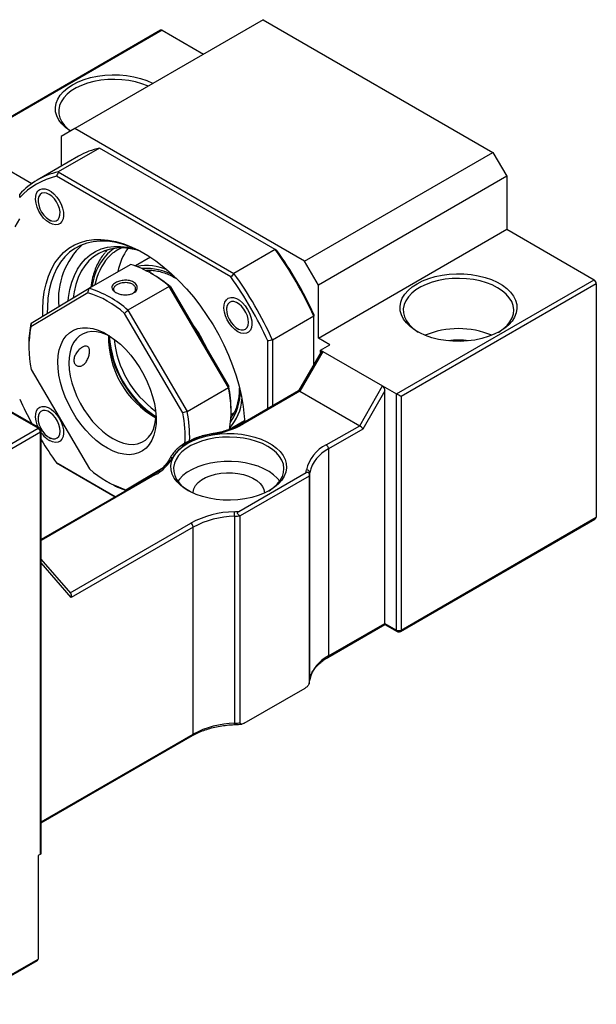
# Model space of a CAD drawing. Header units: millimetres. Extents: x 55 to 271, y 21 to 196.
# Tile 10 of 10: x 228 to 258, y 112 to 163. Entities that reach past the tile are written whole.
import ezdxf

# ---------------------------------------------------------------- set-up
doc = ezdxf.new("R2010")
doc.units = ezdxf.units.MM

msp = doc.modelspace()

# ---------------------------------------------------------------- linework, layer by layer
at = {"color": 7, "linetype": 'Continuous', "lineweight": 25}
for p, q in [((240.9503, 162.9284), (231.2865, 157.3496)), ((240.9503, 162.9284), (252.7354, 156.125)), ((235.6815, 162.3918), (225.5808, 156.5608)), ((235.7648, 162.3835), (225.6296, 156.5326)), ((235.7648, 162.3835), (237.8856, 161.1592)), ((231.2865, 157.3496), (230.5794, 156.9413)), ((243.0716, 150.5462), (231.2865, 157.3496)), ((230.5794, 156.9413), (230.5794, 155.4108)), ((226.3367, 156.1244), (229.0896, 154.5352)), ((232.5519, 156.3469), (230.4306, 155.1223)), ((241.5704, 151.1406), (232.5519, 156.3469)), ((243.0716, 150.5462), (252.7354, 156.125)), ((252.7354, 156.125), (253.4425, 154.9002)), ((231.4783, 155.9297), (229.357, 154.7051)), ((229.4009, 141.9749), (206.0663, 155.4456)), ((229.4842, 141.9831), (206.1497, 155.4539)), ((230.4306, 155.1223), (239.4491, 149.916)), ((239.2942, 149.7333), (230.3499, 154.8968)), ((253.4425, 154.9002), (243.7787, 149.3215)), ((253.4425, 154.9002), (253.4425, 152.1784)), ((229.3994, 153.7528), (229.3994, 153.6507)), ((229.965, 152.671), (230.0534, 152.6199)), ((243.7787, 146.5997), (253.4425, 152.1784)), ((253.4425, 152.1784), (257.9208, 149.5932)), ((232.8583, 151.0002), (232.9872, 151.1384)), ((241.5704, 151.1406), (239.4491, 149.916)), ((235.1633, 150.7441), (234.3922, 150.299)), ((243.7787, 149.3215), (243.0716, 150.5462)), ((232.0179, 149.1543), (234.1393, 150.3789)), ((234.9805, 150.0226), (235.0172, 150.0754)), ((235.239, 150.0757), (235.083, 149.9857)), ((235.2941, 149.865), (235.1762, 149.933)), ((247.7856, 143.7422), (257.9208, 149.5932)), ((229.0425, 147.369), (232.0179, 149.1543)), ((236.1345, 149.2493), (234.0132, 148.0247)), ((239.1681, 144.0622), (236.1345, 149.2493)), ((236.1934, 149.2276), (239.1799, 144.1209)), ((243.7787, 146.5997), (243.7787, 149.3215)), ((258.0387, 149.389), (248.0213, 143.6061)), ((258.0387, 149.389), (258.0387, 137.4131)), ((231.9611, 148.9286), (229.0318, 147.1709)), ((234.0132, 148.0247), (237.0467, 142.8376)), ((239.0661, 148.1723), (239.0661, 148.0703)), ((236.8228, 142.7602), (233.8364, 147.8669)), ((243.543, 147.7241), (241.4217, 146.4995)), ((243.543, 145.2437), (243.543, 147.7241)), ((239.6317, 147.0905), (239.7201, 147.0395)), ((241.186, 142.982), (241.186, 146.4566)), ((241.4217, 146.4995), (241.4217, 143.118)), ((244.368, 146.2595), (243.7787, 146.5997)), ((228.9295, 146.3269), (228.9295, 146.1908)), ((243.8966, 145.9874), (244.368, 146.2595)), ((243.8966, 145.9874), (244.0144, 145.9193)), ((243.8966, 145.8561), (243.8966, 145.9874)), ((243.9182, 145.8935), (242.7627, 143.8922)), ((244.0144, 145.9193), (242.8359, 143.8781)), ((244.0144, 145.9193), (247.0785, 144.1504)), ((229.05, 144.995), (232.0364, 139.8883)), ((237.0467, 142.8376), (239.1681, 144.0622)), ((245.9, 142.1092), (247.0785, 144.1504)), ((247.0785, 144.1504), (247.7856, 143.7422)), ((242.7669, 143.8946), (239.8187, 142.1926)), ((242.8359, 143.8781), (239.902, 142.1844)), ((242.8359, 143.8781), (245.9, 142.1092)), ((247.1964, 143.8899), (246.0667, 141.9332)), ((247.1964, 131.9704), (247.1964, 143.8899)), ((247.7856, 131.6302), (247.7856, 143.7422)), ((248.0213, 143.6061), (248.0213, 131.6302)), ((239.3004, 142.7891), (239.3004, 142.9252)), ((229.3994, 142.5901), (229.3994, 142.488)), ((239.3298, 142.5783), (239.292, 142.5783)), ((239.2993, 142.682), (239.4491, 142.7685)), ((225.3939, 139.6617), (229.4009, 141.9749)), ((239.2252, 141.9272), (239.9963, 142.3723)), ((244.1887, 141.1213), (245.9, 142.1092)), ((246.0667, 141.9332), (244.3065, 140.9171)), ((229.5187, 141.7708), (225.5118, 139.4576)), ((229.5187, 120.1324), (229.5187, 141.7708)), ((229.5675, 120.2005), (229.5675, 141.8388)), ((229.965, 141.5083), (230.0534, 141.4572)), ((244.3065, 140.9171), (244.3065, 130.3021)), ((230.3499, 140.199), (233.3576, 138.4627)), ((233.3576, 138.4627), (230.4306, 140.1524)), ((233.9117, 138.8267), (235.8206, 139.9721)), ((235.3156, 139.593), (229.5675, 136.2748)), ((239.6936, 137.7099), (243.1497, 139.7051)), ((243.3073, 139.5239), (239.7718, 137.4829)), ((243.3073, 139.5239), (243.3073, 128.9088)), ((243.3386, 129.0781), (243.3386, 139.6932)), ((232.9357, 139.2509), (233.0536, 139.1829)), ((233.9117, 138.8267), (233.9526, 138.8062)), ((239.4785, 137.4648), (239.4785, 126.8497)), ((239.7718, 126.8678), (239.7718, 137.4829)), ((248.0213, 131.6302), (258.0387, 137.4131)), ((237.3583, 136.906), (231.1056, 133.2964)), ((237.3583, 126.291), (237.3583, 136.906)), ((247.9868, 131.5539), (257.9696, 137.3169)), ((231.08, 133.5124), (229.5675, 135.2591)), ((244.272, 130.2258), (247.1964, 131.914)), ((244.3065, 130.3021), (247.1964, 131.9704)), ((247.1964, 131.9704), (247.7856, 131.6302)), ((247.1964, 131.914), (247.8202, 131.5539)), ((243.3026, 128.8791), (243.3378, 129.0646)), ((239.9761, 126.8497), (243.103, 128.6548)), ((229.5675, 121.7371), (237.3238, 126.2147)), ((229.5187, 120.1324), (229.4009, 120.0644)), ((229.4009, 120.0644), (229.4009, 114.7569)), ((225.4773, 112.4355), (229.3663, 114.6806)), ((225.5118, 112.5118), (229.4009, 114.7569))]:
    msp.add_line(p, q, dxfattribs=at)
at = {"color": 8, "linetype": 'Continuous', "lineweight": 25}
for p, q in [((228.2224, 152.3143), (228.4581, 152.7225)), ((239.3355, 142.5644), (239.2955, 142.5618)), ((235.3989, 139.5848), (229.5675, 136.2184)), ((231.0561, 133.54), (237.2405, 137.1101)), ((231.1056, 133.2964), (229.5675, 135.0726)), ((229.5675, 121.7935), (237.3583, 126.291))]:
    msp.add_line(p, q, dxfattribs=at)
at = {"color": 7, "linetype": 'Continuous', "lineweight": 25, "flags": 128}
for points in [[(231.0536, 157.2151), (231.0396, 157.2242), (230.8087, 157.3961), (230.6169, 157.5833), (230.4673, 157.7829), (230.3622, 157.9917), (230.3033, 158.2066), (230.2914, 158.4239), (230.3269, 158.6405), (230.4091, 158.8527), (230.5367, 159.0573), (230.7077, 159.2511), (230.9195, 159.431), (231.1686, 159.5942), (231.4512, 159.738), (231.7628, 159.8602), (232.0985, 159.959), (232.453, 160.0326), (232.8206, 160.0801), (233.1957, 160.1005), (233.5723, 160.0937), (233.9444, 160.0597), (234.3062, 159.999), (234.6519, 159.9126), (234.9762, 159.8019), (235.2739, 159.6686), (235.2896, 159.6606)], [(235.0432, 159.5183), (235.0208, 159.5284), (234.7197, 159.6456), (234.3952, 159.7395), (234.0525, 159.8088), (233.6973, 159.8521), (233.3354, 159.8689), (232.9727, 159.8588), (232.6153, 159.8221), (232.2689, 159.7592), (231.9393, 159.6713), (231.6319, 159.5598), (231.3517, 159.4265), (231.1034, 159.2736), (230.8909, 159.1037), (230.7178, 158.9194), (230.587, 158.7239), (230.5005, 158.5203), (230.4599, 158.3121), (230.4657, 158.1025), (230.5179, 157.8951), (230.6156, 157.6932), (230.7572, 157.5002), (230.9404, 157.3193), (231.0643, 157.2213)], [(229.9887, 152.5076), (229.8341, 152.6162), (229.6868, 152.7586), (229.5536, 152.928), (229.4408, 153.1166), (229.3535, 153.3156), (229.296, 153.5155), (229.2708, 153.7072), (229.2793, 153.8816), (229.3208, 154.0306), (229.3937, 154.1471), (229.4943, 154.2258), (229.6181, 154.263), (229.7591, 154.257), (229.911, 154.2079), (230.0664, 154.1182), (230.2182, 153.9919), (230.3593, 153.8351), (230.4831, 153.655), (230.5837, 153.4601), (230.6565, 153.2595), (230.6981, 153.0625), (230.7065, 152.8784), (230.6814, 152.7158), (230.6238, 152.5822), (230.5366, 152.484), (230.4237, 152.4257), (230.2905, 152.4101), (230.1432, 152.4378), (229.9887, 152.5076)], [(229.4329, 153.4098), (229.4943, 153.2338), (229.5831, 153.063), (229.694, 152.9074), (229.8207, 152.7759), (229.9558, 152.6764), (230.0914, 152.6145), (230.2197, 152.5938), (230.3332, 152.6156), (230.4253, 152.6786), (230.4907, 152.7791), (230.5255, 152.9112), (230.5277, 153.0674), (230.4973, 153.2385), (230.4359, 153.4145), (230.3472, 153.5853), (230.2362, 153.7409), (230.1095, 153.8724), (229.9745, 153.9719), (229.8388, 154.0338), (229.7105, 154.0545), (229.597, 154.0327), (229.5049, 153.9697), (229.4396, 153.8692), (229.4048, 153.7371), (229.4025, 153.5809), (229.4329, 153.4098)], [(229.6404, 147.7277), (229.6376, 148.0781), (229.6622, 148.5392), (229.7194, 148.9777), (229.8088, 149.3908), (229.93, 149.776), (230.0821, 150.1308), (230.2641, 150.4529), (230.475, 150.7403), (230.7134, 150.9912), (230.9777, 151.204), (231.2663, 151.3773), (231.5774, 151.5102), (231.9091, 151.6017), (232.2591, 151.6512), (232.6254, 151.6584), (233.0055, 151.6234), (233.3971, 151.5462), (233.7977, 151.4275), (234.2049, 151.2679), (234.6159, 151.0684), (235.0282, 150.8304), (235.4392, 150.5553), (235.8463, 150.2449), (236.2469, 149.9011), (236.6385, 149.5261), (237.0187, 149.1222), (237.3849, 148.6921), (237.735, 148.2384), (238.0666, 147.7641), (238.3777, 147.272), (238.6663, 146.7654), (238.9307, 146.2474), (239.169, 145.7213), (239.3799, 145.1904), (239.562, 144.6581), (239.714, 144.1278), (239.8352, 143.6028), (239.9247, 143.0863), (239.9819, 142.5818), (240, 142.2973)], [(234.8821, 150.919), (234.5321, 151.1025), (234.127, 151.2796), (233.7271, 151.4162), (233.3351, 151.5113), (232.9535, 151.5645), (232.5848, 151.5753), (232.2314, 151.5437), (231.8955, 151.4699), (231.5794, 151.3543), (231.2851, 151.1978), (231.0145, 151.0013), (230.7693, 150.7661), (230.5512, 150.4937), (230.3615, 150.1859), (230.2016, 149.8447), (230.0723, 149.4723), (229.9747, 149.0711), (229.9092, 148.6437), (229.8764, 148.1929), (229.8729, 147.8672)], [(230.9533, 148.5155), (230.9702, 148.6804), (231.0361, 149.0863), (231.1344, 149.4656), (231.2644, 149.8153), (231.4251, 150.1331), (231.6153, 150.4165), (231.8338, 150.6637), (232.0789, 150.8727), (232.3488, 151.0421), (232.6417, 151.1707), (232.9554, 151.2575), (233.2876, 151.3019), (233.6359, 151.3036), (233.9979, 151.2626), (234.3609, 151.182)], [(234.571, 151.0835), (234.5034, 151.1026), (234.1354, 151.183), (233.7786, 151.2209), (233.4357, 151.216), (233.1091, 151.1684), (232.8013, 151.0783), (232.5146, 150.9466), (232.251, 150.7741), (232.0126, 150.5621), (231.8011, 150.3123), (231.6181, 150.0263), (231.4649, 149.7065), (231.3427, 149.355), (231.2523, 148.9746), (231.2053, 148.6667)], [(253.0889, 146.9398), (252.8063, 146.796), (252.4947, 146.6738), (252.1591, 146.575), (251.8046, 146.5013), (251.4369, 146.4539), (251.0619, 146.4334), (250.6853, 146.4403), (250.3132, 146.4743), (249.9514, 146.535), (249.6057, 146.6213), (249.2814, 146.732), (248.9837, 146.8653), (248.7173, 147.0191), (248.4864, 147.191), (248.2946, 147.3782), (248.145, 147.5778), (248.0399, 147.7866), (247.9809, 148.0015), (247.9691, 148.2188), (248.0046, 148.4354), (248.0867, 148.6476), (248.2144, 148.8522), (248.3854, 149.046), (248.5972, 149.2259), (248.8463, 149.3891), (249.1289, 149.5329), (249.4405, 149.6551), (249.7762, 149.7539), (250.1306, 149.8275), (250.4983, 149.875), (250.8734, 149.8954), (251.2499, 149.8886), (251.6221, 149.8546), (251.9838, 149.7939), (252.3296, 149.7075), (252.6539, 149.5968), (252.9516, 149.4635), (253.218, 149.3097), (253.4489, 149.1379), (253.6406, 148.9507), (253.7903, 148.7511), (253.8954, 148.5422), (253.9543, 148.3274), (253.9661, 148.11), (253.9307, 147.8935), (253.8485, 147.6813), (253.7209, 147.4766), (253.5498, 147.2828), (253.3381, 147.103), (253.0889, 146.9398)], [(252.9711, 149.1849), (252.6984, 149.3233), (252.3974, 149.4405), (252.0728, 149.5344), (251.7301, 149.6037), (251.3749, 149.647), (251.013, 149.6638), (250.6504, 149.6537), (250.293, 149.6169), (249.9466, 149.5541), (249.617, 149.4662), (249.3096, 149.3547), (249.0294, 149.2214), (248.781, 149.0685), (248.5686, 148.8986), (248.3955, 148.7143), (248.2647, 148.5188), (248.1782, 148.3152), (248.1376, 148.107), (248.1434, 147.8974), (248.1956, 147.69), (248.2933, 147.4881), (248.4349, 147.2951), (248.6181, 147.1142), (248.8399, 146.9482), (248.9066, 146.906)], [(253.0287, 146.906), (253.0343, 146.9094), (253.2652, 147.0712), (253.4583, 147.2487), (253.6106, 147.4389), (253.7195, 147.6389), (253.7831, 147.8452), (253.8006, 148.0546), (253.7715, 148.2635), (253.6964, 148.4685), (253.5765, 148.6664), (253.4138, 148.8537), (253.2108, 149.0275), (252.9711, 149.1849)], [(239.6554, 146.9272), (239.5008, 147.0358), (239.3535, 147.1781), (239.2203, 147.3476), (239.1074, 147.5362), (239.0202, 147.7351), (238.9627, 147.9351), (238.9375, 148.1268), (238.9459, 148.3012), (238.9875, 148.4501), (239.0603, 148.5667), (239.161, 148.6454), (239.2847, 148.6826), (239.4258, 148.6765), (239.5776, 148.6275), (239.7331, 148.5377), (239.8849, 148.4115), (240.026, 148.2547), (240.1497, 148.0746), (240.2504, 147.8797), (240.3232, 147.679), (240.3648, 147.4821), (240.3732, 147.298), (240.348, 147.1353), (240.2905, 147.0018), (240.2033, 146.9036), (240.0904, 146.8453), (239.9572, 146.8296), (239.8099, 146.8574), (239.6554, 146.9272)], [(239.44, 148.469), (239.3182, 148.4684), (239.2146, 148.4257), (239.1353, 148.3434), (239.0848, 148.2262), (239.0662, 148.081), (239.0804, 147.9162), (239.1266, 147.7414), (239.2022, 147.5666), (239.3028, 147.4022), (239.4225, 147.2577), (239.5543, 147.1413), (239.6907, 147.06), (239.8236, 147.0184), (239.9454, 147.019), (240.0489, 147.0617), (240.1283, 147.144), (240.1787, 147.2612), (240.1974, 147.4064), (240.1832, 147.5712), (240.1369, 147.7461), (240.0613, 147.9208), (239.9608, 148.0852), (239.8411, 148.2297), (239.7092, 148.3461), (239.5729, 148.4274), (239.44, 148.469)], [(232.9608, 140.9514), (232.6731, 141.1332), (232.3889, 141.3508), (232.1119, 141.6013), (231.8456, 141.8815), (231.5935, 142.1878), (231.3589, 142.5161), (231.1449, 142.8621), (230.9542, 143.2213), (230.7894, 143.5891), (230.6525, 143.9607), (230.5455, 144.3312), (230.4696, 144.6958), (230.4258, 145.0497), (230.4148, 145.3883), (230.4367, 145.7073), (230.4912, 146.0024), (230.5775, 146.2697), (230.6946, 146.5059), (230.8409, 146.7079), (231.0145, 146.8729), (231.2132, 146.9989), (231.4343, 147.0842), (231.6751, 147.1277), (231.9322, 147.1288), (232.2025, 147.0876), (232.4823, 147.0045), (232.7681, 146.8806), (233.056, 146.7176), (233.3424, 146.5176), (233.6235, 146.2831), (233.8956, 146.0173), (234.1553, 145.7236), (234.399, 145.4058), (234.6237, 145.0681), (234.8264, 144.7149), (235.0044, 144.3508), (235.1555, 143.9805), (235.2776, 143.6089), (235.3692, 143.2407), (235.4292, 142.8809), (235.4566, 142.5341), (235.4511, 142.2047), (235.4129, 141.8972), (235.3424, 141.6155), (235.2405, 141.3633), (235.1086, 141.1439), (234.9484, 140.9601), (234.7619, 140.8144), (234.5517, 140.7085), (234.3203, 140.644), (234.071, 140.6217), (233.8068, 140.6418), (233.5313, 140.704), (233.2481, 140.8077), (232.9608, 140.9514)], [(233.0824, 146.7008), (232.9279, 146.7728), (232.6624, 146.8669), (232.405, 146.9197), (232.1595, 146.9305), (231.9295, 146.8992), (231.7183, 146.8262), (231.5289, 146.7126), (231.3642, 146.56), (231.2266, 146.3707), (231.118, 146.1474), (231.0401, 145.8934), (230.9939, 145.6124), (230.9802, 145.3085)], [(230.9802, 145.3085), (230.9991, 144.9861), (231.0504, 144.6499), (231.1334, 144.3048), (231.2467, 143.9559), (231.3888, 143.6082), (231.5576, 143.2669), (231.7507, 142.9368), (231.9651, 142.6228), (232.1979, 142.3295), (232.4455, 142.0612), (232.7044, 141.8217), (232.9708, 141.6146), (233.2409, 141.4428), (233.5106, 141.309), (233.7761, 141.215), (234.0335, 141.1622), (234.2789, 141.1513), (234.509, 141.1827), (234.7202, 141.2556), (234.9096, 141.3693), (235.0743, 141.5218), (235.2119, 141.7111), (235.3205, 141.9344), (235.3984, 142.1884), (235.4446, 142.4694), (235.4542, 142.5923)], [(229.4041, 142.0294), (229.3535, 142.1529), (229.296, 142.3528), (229.2708, 142.5445), (229.2793, 142.7189), (229.3208, 142.8678), (229.3937, 142.9844), (229.4943, 143.0631), (229.6181, 143.1003), (229.7591, 143.0943), (229.911, 143.0452), (230.0664, 142.9555), (230.2182, 142.8292), (230.3593, 142.6724), (230.4831, 142.4923), (230.5837, 142.2974), (230.6565, 142.0968), (230.6981, 141.8998), (230.7065, 141.7157), (230.6814, 141.5531), (230.6238, 141.4195), (230.5366, 141.3213), (230.4237, 141.263), (230.2905, 141.2474), (230.1432, 141.2751), (229.9887, 141.3449), (229.9887, 141.3449)], [(230.1569, 141.4362), (230.2787, 141.4367), (230.3823, 141.4794), (230.4616, 141.5617), (230.512, 141.6789), (230.5307, 141.8241), (230.5165, 141.9889), (230.4703, 142.1638), (230.3947, 142.3385), (230.2941, 142.5029), (230.1744, 142.6475), (230.0426, 142.7638), (229.9062, 142.8451), (229.7733, 142.8867), (229.6515, 142.8861), (229.5479, 142.8435), (229.4686, 142.7611), (229.4182, 142.644), (229.3995, 142.4988), (229.4137, 142.3339), (229.4599, 142.1591), (229.5356, 141.9844), (229.6361, 141.82), (229.7558, 141.6754), (229.8877, 141.5591), (230.024, 141.4778), (230.1569, 141.4362)], [(241.2803, 138.7891), (241.0008, 138.6469), (240.6927, 138.526), (240.3607, 138.4284), (240.0102, 138.3555), (239.6466, 138.3086), (239.2757, 138.2884), (238.9033, 138.2951), (238.5354, 138.3288), (238.1776, 138.3888), (237.8357, 138.4742), (237.515, 138.5837), (237.2206, 138.7155), (236.9572, 138.8676), (236.7288, 139.0375), (236.5392, 139.2226), (236.3912, 139.42), (236.2873, 139.6265), (236.229, 139.839), (236.2173, 140.0539), (236.2524, 140.268), (236.3336, 140.4779), (236.4598, 140.6803), (236.629, 140.8719), (236.8384, 141.0498), (237.0848, 141.2111), (237.3642, 141.3534), (237.6724, 141.4743), (238.0043, 141.5719), (238.3548, 141.6448), (238.7184, 141.6917), (239.0893, 141.7119), (239.4617, 141.7052), (239.8297, 141.6715), (240.1874, 141.6115), (240.5293, 141.5261), (240.85, 141.4166), (241.1444, 141.2848), (241.4078, 141.1327), (241.6362, 140.9628), (241.8258, 140.7776), (241.9738, 140.5803), (242.0777, 140.3737), (242.136, 140.1613), (242.1477, 139.9463), (242.1127, 139.7322), (242.0314, 139.5223), (241.9052, 139.32), (241.736, 139.1283), (241.5266, 138.9505), (241.2803, 138.7891)], [(241.186, 141.0478), (240.9133, 141.1862), (240.6123, 141.3034), (240.2877, 141.3973), (239.945, 141.4666), (239.5898, 141.5099), (239.2279, 141.5267), (238.8653, 141.5166), (238.5078, 141.4799), (238.1615, 141.417), (237.8319, 141.3291), (237.5245, 141.2176), (237.2443, 141.0843), (236.9959, 140.9314), (236.7835, 140.7615), (236.6104, 140.5772), (236.4796, 140.3817), (236.3931, 140.1782), (236.3525, 139.9699), (236.3583, 139.7603), (236.4105, 139.5529), (236.5082, 139.351), (236.6498, 139.1581), (236.833, 138.9771), (237.0548, 138.8112), (237.1327, 138.7621)], [(241.2324, 138.7621), (241.2492, 138.7724), (241.4801, 138.9341), (241.6732, 139.1116), (241.8255, 139.3018), (241.9343, 139.5018), (241.998, 139.7081), (242.0155, 139.9175), (241.9864, 140.1264), (241.9113, 140.3315), (241.7914, 140.5293), (241.6286, 140.7166), (241.4257, 140.8904), (241.186, 141.0478)], [(241.8001, 139.2652), (241.6732, 139.4189), (241.4801, 139.5964), (241.2492, 139.7581), (240.9843, 139.9015), (240.6899, 140.0242), (240.3708, 140.1241), (240.0321, 140.1996), (239.6795, 140.2495), (239.3187, 140.273), (238.9557, 140.2696), (238.5964, 140.2395), (238.2467, 140.1831), (237.9124, 140.1013), (237.599, 139.9956), (237.3115, 139.8675), (237.0548, 139.7193), (236.833, 139.5534), (236.6498, 139.3724), (236.5649, 139.2652)], [(237.3493, 138.6536), (237.3525, 138.7031), (237.394, 138.8718), (237.4818, 139.0344), (237.6136, 139.1868), (237.786, 139.325), (237.9947, 139.4454), (238.2341, 139.545), (238.498, 139.6211), (238.7797, 139.6717), (239.0718, 139.6957), (239.3668, 139.6922), (239.657, 139.6615), (239.9349, 139.6044), (240.1934, 139.5222), (240.4256, 139.4171), (240.6257, 139.2919), (240.7884, 139.1499), (240.9094, 138.9945), (240.9858, 138.83), (241.0155, 138.6605), (241.0157, 138.6536)], [(247.1964, 131.914), (247.1964, 131.914), (247.1964, 131.9177), (247.1964, 131.9287), (247.1964, 131.9464), (247.1964, 131.9704)]]:
    msp.add_lwpolyline(points, dxfattribs=at)
at = {"color": 8, "linetype": 'Continuous', "lineweight": 25, "flags": 128}
for points in [[(234.977, 150.0425), (234.9868, 150.0574), (235.0087, 150.0894)], [(238.3457, 141.6961), (238.3473, 141.6962), (238.3551, 141.6927), (238.3635, 141.6831), (238.3723, 141.6676)]]:
    msp.add_lwpolyline(points, dxfattribs=at)
at = {"color": 7, "linetype": 'Continuous', "lineweight": 25}
for centre, radius, start, end in [((235.716, 162.3154), 0.0838, 54.38197, 114.30731), ((233.3856, 152.6117), 3.8271, 102.58114, 119.89114), ((231.2523, 151.422), 3.7905, 102.51957, 137.49118), ((231.1877, 151.2616), 3.7304, 102.9791, 137.03165), ((234.2868, 148.583), 3.842, 133.06199, 185.41042), ((234.4881, 149.3544), 2.0324, 113.11738, 137.44974), ((236.5097, 149.4494), 3.0616, 145.07383, 169.45463), ((225.9979, 139.8721), 19.2219, 24.10992, 35.89008), ((226.2755, 140.0324), 18.9412, 24.26781, 35.73219), ((235.2201, 148.8024), 2.9463, 139.16748, 169.69587), ((232.5469, 145.2392), 5.3808, 48.18296, 72.78626), ((234.9744, 147.857), 2.4679, 64.38852, 101.88614), ((232.1489, 144.4741), 6.2413, 49.60721, 59.73933), ((223.9185, 138.6717), 18.9412, 24.26781, 35.73219), ((223.8766, 138.6475), 19.2219, 24.10992, 35.89008), ((257.7828, 149.3774), 0.2561, 2.60547, 57.3946), ((230.4256, 144.0145), 5.3808, 48.18296, 72.78626), ((230.3777, 143.9446), 5.2294, 48.59475, 72.37447), ((233.5066, 146.3576), 4.5773, 167.23523, 180.38538), ((234.3122, 146.1269), 5.3826, 168.81574, 192.13869), ((231.4958, 143.0458), 7.2281, 23.42118, 37.21826), ((231.1528, 142.8479), 7.5937, 25.96132, 34.67811), ((250.9676, 142.5894), 4.4952, 67.5536, 112.44639), ((238.5494, 147.118), 5.557, 184.72979, 235.26483), ((237.718, 146.6374), 4.7021, 178.72654, 241.14989), ((238.4284, 147.0481), 5.3833, 183.55524, 236.43939), ((238.4985, 147.0886), 5.2267, 185.91643, 234.0782), ((250.9676, 143.3904), 3.1109, 80.46439, 99.53564), ((233.6484, 142.8472), 5.6518, 350.45426, 12.41377), ((233.0633, 142.9006), 6.2371, 0.22567, 11.28291), ((245.6124, 151.2051), 18.8152, 204.25536, 208.54638), ((237.4483, 143.6326), 2.4199, 317.72213, 355.99244), ((230.9953, 141.5752), 5.9469, 356.28123, 11.49446), ((230.9395, 141.5635), 6.2387, 357.76514, 11.78377), ((229.2628, 141.7591), 0.2561, 2.60578, 57.39422), ((229.4009, 141.8388), 0.1667, 0, 60.00269), ((237.7101, 146.1506), 4.5316, 278.40307, 298.92672), ((230.7149, 142.5303), 1.3902, 214.37429, 238.50574), ((238.566, 138.9322), 2.7423, 94.04965, 145.94497), ((245.6207, 151.1903), 18.8151, 211.43757, 215.7447), ((244.9812, 139.4502), 1.8495, 115.37174, 167.95596), ((245.0613, 139.3256), 1.7614, 115.37167, 167.95601), ((244.0507, 140.9055), 0.2561, 2.60567, 57.3944), ((234.3889, 141.5037), 2.1685, 297.75953, 331.46567), ((235.4951, 143.8107), 5.2294, 228.59475, 252.37447), ((241.8102, 140.0045), 1.3726, 347.40102, 352.95365), ((243.1786, 139.6752), 0.161, 6.41871, 92.2083), ((241.913, 139.8696), 1.4365, 346.07328, 352.94404), ((235.4184, 143.2329), 4.6899, 239.71894, 251.3877), ((239.5754, 132.7671), 4.9309, 91.26364, 118.26393), ((239.5821, 132.7698), 4.6961, 91.26358, 118.264), ((239.185, 144.5525), 6.8615, 272.35297, 274.2514), ((237.2068, 137.4652), 2.2717, 359.98937, 5.85244), ((239.1859, 144.5911), 7.1324, 272.35142, 274.71173), ((237.1024, 136.8944), 0.2561, 2.60567, 57.3944), ((247.9035, 131.8577), 0.2562, 242.60982, 297.39018), ((247.9035, 131.6982), 0.1667, 240.00269, 299.99731), ((245.0613, 128.7106), 1.7614, 115.37167, 167.95601), ((241.913, 129.2546), 1.4365, 346.07328, 352.94404), ((239.5821, 122.1548), 4.6961, 91.26358, 118.264), ((239.1859, 133.9761), 7.1324, 272.35142, 274.71173), ((229.4841, 120.2088), 0.0838, 294.37371, 354.30704), ((229.3164, 114.7491), 0.0848, 306.06059, 5.25185)]:
    msp.add_arc(centre, radius, start, end, dxfattribs=at)
at = {"color": 8, "linetype": 'Continuous', "lineweight": 25}
for centre, radius, start, end in [((234.9689, 148.9423), 2.812, 126.56589, 173.84309), ((234.9797, 147.4752), 2.6971, 58.89122, 95.23285), ((237.0666, 143.8502), 2.7042, 324.81093, 1.05425), ((229.4497, 141.9067), 0.0838, 65.6913, 125.6185), ((239.8532, 142.1162), 0.0839, 54.388, 114.24652), ((229.4841, 141.8471), 0.0838, 294.37371, 354.30704), ((236.2619, 140.3345), 0.1371, 76.46401, 149.0273), ((235.3501, 139.5166), 0.0838, 54.3827, 114.30687), ((247.8673, 131.6212), 0.0822, 173.70242, 234.98653), ((247.9397, 131.6212), 0.0822, 305.01489, 6.29755), ((244.2229, 130.2939), 0.084, 306.1379, 5.58209), ((239.2431, 126.8308), 0.2362, 347.37072, 4.59463), ((237.2715, 126.2843), 0.0871, 306.91143, 4.401)]:
    msp.add_arc(centre, radius, start, end, dxfattribs=at)
at = {"color": 7, "linetype": 'Continuous', "lineweight": 25}
for centre, major_axis, ratio, start_param, end_param in [((244.0144, 145.7269), (-0.0542, 0.2022), 0.5176381, 5.8056036, 6.7608819), ((247.0785, 143.958), (-0.0542, 0.2022), 0.5176381, 4.2348073, 5.8056036), ((242.8847, 143.7702), (-0.1216, 0.1216), 0.3178882, 5.4128877, 6.1982046), ((247.9035, 143.6742), (0.1667, -0.0962), 0.0000704, 0.7854388, 2.3562351), ((245.9488, 142.0013), (-0.1216, 0.1216), 0.3178882, 3.8420914, 5.4128877), ((257.803, 137.4131), (0.2357, 0), 0.5773815, 5.4977059, 6.2831853), ((230.9877, 133.3644), (0.031, 0.1841), 0.7061246, 4.4550473, 5.7552101)]:
    msp.add_ellipse(centre, major_axis=major_axis, ratio=ratio, start_param=start_param, end_param=end_param, dxfattribs=at)
for points in [[(230.4306, 155.1223), (230.4036, 155.0471), (230.3767, 154.972), (230.3499, 154.8968)], [(228.4581, 153.8043), (228.4581, 153.864), (228.4581, 153.9236), (228.4581, 153.9832)], [(241.6512, 151.094), (241.6243, 151.1095), (241.5974, 151.1251), (241.5704, 151.1406)], [(239.4491, 149.916), (239.3975, 149.8551), (239.3458, 149.7942), (239.2942, 149.7333)], [(231.9611, 148.9286), (231.9801, 149.0038), (231.9991, 149.0791), (232.0179, 149.1543)], [(236.1934, 149.2276), (236.1737, 149.235), (236.1541, 149.2422), (236.1345, 149.2493)], [(234.0132, 148.0247), (233.9542, 147.9722), (233.8952, 147.9196), (233.8364, 147.8669)], [(243.543, 147.8173), (243.543, 147.7863), (243.543, 147.7552), (243.543, 147.7241)], [(229.0425, 147.369), (229.0389, 147.3029), (229.0353, 147.2369), (229.0318, 147.1709)], [(241.4217, 146.4995), (241.3431, 146.4852), (241.2645, 146.4709), (241.186, 146.4566)], [(239.1681, 144.0622), (239.1721, 144.0816), (239.176, 144.1012), (239.1799, 144.1209)], [(237.0467, 142.8376), (236.9721, 142.8117), (236.8975, 142.7859), (236.8228, 142.7602)], [(230.4306, 140.1524), (230.4036, 140.168), (230.3767, 140.1835), (230.3499, 140.199)]]:
    msp.add_open_spline(points, degree=3, dxfattribs=at)
for points, knots in [([(232.8332, 150.973), (232.8001, 150.936), (232.6973, 150.8214), (232.552, 150.5951), (232.3977, 150.2974), (232.2714, 149.9701), (232.1763, 149.6147), (232.1226, 149.3584), (232.1091, 149.2159), (232.1081, 149.2064)], [0, 0, 0, 0, 0.08484001, 0.2634987, 0.44311296, 0.62366864, 0.80500636, 0.98690467, 1, 1, 1, 1]), ([(234.9046, 150.0638), (234.9298, 150.068), (235.0369, 150.086), (235.2424, 150.0804), (235.518, 150.0459), (235.8044, 149.9727), (236.0979, 149.8625), (236.3399, 149.7503), (236.4834, 149.6633), (236.5268, 149.637)], [0, 0, 0, 0, 0.054677, 0.231384, 0.4062693, 0.579859, 0.7526905, 0.9251662, 1, 1, 1, 1]), ([(233.3819, 148.9438), (233.3208, 148.9784), (233.22, 149.0564), (233.1777, 149.1775), (233.1992, 149.2815), (233.2642, 149.367), (233.3606, 149.4359), (233.4706, 149.4897), (233.5841, 149.5276), (233.7068, 149.5545), (233.8342, 149.5677), (233.962, 149.5666), (234.0854, 149.55), (234.2002, 149.5191), (234.3116, 149.4683), (234.4098, 149.3959), (234.4772, 149.299), (234.498, 149.1934), (234.4798, 149.0874), (234.4148, 148.9901), (234.3184, 148.9177), (234.2083, 148.8666), (234.0946, 148.8357), (233.9716, 148.8189), (233.8015, 148.8174), (233.5858, 148.849), (233.443, 148.9092), (233.3819, 148.9438)], [0, 0, 0, 0, 0.0628049, 0.1253359, 0.1674944, 0.2079691, 0.2498619, 0.2806357, 0.3119092, 0.3431593, 0.374202, 0.4053245, 0.4369927, 0.4687268, 0.5001083, 0.5425606, 0.5834621, 0.6258024, 0.6680045, 0.7084756, 0.750318, 0.7811181, 0.8124203, 0.8436901, 0.8747625, 0.9372925, 1, 1, 1, 1]), ([(234.2459, 148.8806), (234.2853, 148.9092), (234.3501, 148.9559), (234.3966, 149.0418), (234.412, 149.1211), (234.397, 149.2005), (234.3479, 149.2863), (234.249, 149.3705), (234.108, 149.4224), (233.9673, 149.4439), (233.8399, 149.4451), (233.7125, 149.4292), (233.5722, 149.3944), (233.4316, 149.333), (233.3326, 149.2561), (233.2834, 149.1815), (233.2681, 149.115), (233.2839, 149.0491), (233.3219, 148.9858), (233.3727, 148.9511), (233.3986, 148.9333)], [0, 0, 0, 0, 0.07144218, 0.11716343, 0.16829898, 0.21931003, 0.26496811, 0.33995788, 0.41522767, 0.46098643, 0.51207138, 0.56316666, 0.60885334, 0.68373389, 0.75865273, 0.80438322, 0.85553926, 0.90656588, 0.95225505, 1, 1, 1, 1]), ([(231.2394, 145.4582), (231.2392, 145.489), (231.242, 145.5205), (231.2535, 145.5848), (231.2624, 145.6181), (231.2854, 145.6841), (231.2994, 145.7168), (231.3324, 145.7816), (231.3515, 145.8139), (231.4133, 145.906), (231.4624, 145.9637), (231.5651, 146.0619), (231.6198, 146.1036), (231.6984, 146.149), (231.7245, 146.1616), (231.7742, 146.1804), (231.798, 146.1868), (231.8661, 146.1967), (231.9058, 146.1907), (231.9551, 146.1622), (231.9695, 146.1496), (231.9946, 146.1185), (232.0054, 146.0997), (232.0226, 146.057), (232.0292, 146.0332), (232.0382, 145.9804), (232.0406, 145.9514), (232.0414, 145.8603), (232.0333, 145.7918), (232.0009, 145.653), (231.9763, 145.5815), (231.9285, 145.4812), (231.9105, 145.4483), (231.8717, 145.3871), (231.8509, 145.3584), (231.7834, 145.2783), (231.7334, 145.2349), (231.654, 145.189), (231.6274, 145.1772), (231.5742, 145.1604), (231.5472, 145.1554), (231.4952, 145.1526), (231.4701, 145.1547), (231.4218, 145.1658), (231.3988, 145.1748), (231.3358, 145.211), (231.3008, 145.2481), (231.2531, 145.3405), (231.24, 145.3966), (231.2394, 145.4582)], [0, 0, 0, 0, 0.03125, 0.03125, 0.0625, 0.0625, 0.09375, 0.09375, 0.125, 0.125, 0.1875, 0.1875, 0.25, 0.25, 0.28125, 0.28125, 0.3125, 0.3125, 0.375, 0.375, 0.40625, 0.40625, 0.4375, 0.4375, 0.46875, 0.46875, 0.5, 0.5, 0.5625, 0.5625, 0.625, 0.625, 0.65625, 0.65625, 0.6875, 0.6875, 0.75, 0.75, 0.78125, 0.78125, 0.8125, 0.8125, 0.84375, 0.84375, 0.875, 0.875, 0.9375, 0.9375, 1, 1, 1, 1]), ([(239.7217, 144.0552), (239.7193, 143.9519), (239.7141, 143.7353), (239.6717, 143.4303), (239.6037, 143.138), (239.508, 142.8739), (239.4046, 142.6615), (239.3239, 142.5514), (239.292, 142.5079)], [0, 0, 0, 0, 0.1633256, 0.3427769, 0.5222293, 0.7018959, 0.88215, 1, 1, 1, 1]), ([(239.8187, 142.1926), (239.7731, 142.1672), (239.6405, 142.0933), (239.3991, 141.9829), (239.0889, 141.8691), (238.763, 141.7771), (238.5113, 141.7237), (238.3723, 141.7005), (238.3457, 141.6961)], [0, 0, 0, 0, 0.1112173, 0.3237769, 0.5366306, 0.7497421, 0.9520065, 1, 1, 1, 1]), ([(238.3457, 141.6961), (238.2846, 141.6855), (238.1077, 141.6548), (237.8246, 141.5861), (237.5055, 141.4833), (237.2078, 141.3587), (236.9352, 141.2139), (236.6914, 141.0503), (236.48, 140.8696), (236.3048, 140.6738), (236.2001, 140.5157), (236.154, 140.4242), (236.1441, 140.4046)], [0, 0, 0, 0, 0.0597569, 0.1729904, 0.2864162, 0.4000451, 0.5138998, 0.6279611, 0.7421056, 0.856, 0.9691599, 1, 1, 1, 1]), ([(236.1441, 140.4046), (236.1272, 140.3719), (236.0769, 140.2749), (235.964, 140.1166), (235.7932, 139.9349), (235.5906, 139.7674), (235.4238, 139.6562), (235.3295, 139.6012), (235.3156, 139.593)], [0, 0, 0, 0, 0.1110248, 0.3300796, 0.5469778, 0.7622083, 0.964932, 1, 1, 1, 1]), ([(243.1497, 139.7051), (243.1702, 139.7169), (243.1927, 139.7259), (243.2298, 139.7249), (243.2428, 139.7218), (243.2664, 139.708), (243.2767, 139.6975), (243.3003, 139.661), (243.3068, 139.6322), (243.3121, 139.5774), (243.3108, 139.5502), (243.3073, 139.5239)], [0, 0, 0, 0, 0.25, 0.25, 0.375, 0.375, 0.5, 0.5, 0.75, 0.75, 1, 1, 1, 1]), ([(239.7718, 137.4829), (239.7473, 137.493), (239.7235, 137.5052), (239.6785, 137.5372), (239.6567, 137.5573), (239.6368, 137.5959), (239.6328, 137.6103), (239.6326, 137.6375), (239.6363, 137.6502), (239.654, 137.6831), (239.6731, 137.6981), (239.6936, 137.7099)], [0, 0, 0, 0, 0.25, 0.25, 0.5, 0.5, 0.625, 0.625, 0.75, 0.75, 1, 1, 1, 1]), ([(243.3378, 129.0646), (243.3429, 129.0975), (243.3582, 129.1977), (243.4137, 129.364), (243.5191, 129.5604), (243.6634, 129.7495), (243.8443, 129.9285), (244.047, 130.0886), (244.2012, 130.1826), (244.272, 130.2258)], [0, 0, 0, 0, 0.07950503, 0.24173084, 0.40174873, 0.55899297, 0.71434074, 0.8686952, 1, 1, 1, 1]), ([(243.3073, 128.9088), (243.3073, 128.8964), (243.3047, 128.8824), (243.2956, 128.8544), (243.2892, 128.8405), (243.2669, 128.8004), (243.2482, 128.7763), (243.189, 128.712), (243.1456, 128.6794), (243.103, 128.6548)], [0, 0, 0, 0, 0.125, 0.125, 0.25, 0.25, 0.5, 0.5, 1, 1, 1, 1]), ([(237.3238, 126.2147), (237.3693, 126.2401), (237.5019, 126.314), (237.7434, 126.4244), (238.0536, 126.5381), (238.3851, 126.632), (238.7335, 126.7044), (239.0974, 126.7566), (239.347, 126.7716), (239.4735, 126.7792)], [0, 0, 0, 0, 0.0796557, 0.23189444, 0.38434483, 0.53697887, 0.68979467, 0.84276435, 1, 1, 1, 1]), ([(239.4735, 126.7792), (239.5463, 126.7825), (239.6752, 126.7885), (239.8026, 126.8016), (239.8582, 126.8073)], [0, 0, 0, 0, 0.5640311, 1, 1, 1, 1]), ([(239.9761, 126.8497), (239.9333, 126.825), (239.89, 126.8075), (239.8307, 126.8036), (239.8121, 126.8062), (239.7899, 126.8204), (239.7834, 126.827), (239.7744, 126.8443), (239.7718, 126.8554), (239.7718, 126.8678)], [0, 0, 0, 0, 0.5, 0.5, 0.75, 0.75, 0.875, 0.875, 1, 1, 1, 1])]:
    msp.add_open_spline(points, degree=3, knots=knots, dxfattribs=at)

doc.saveas('drawing.dxf')
